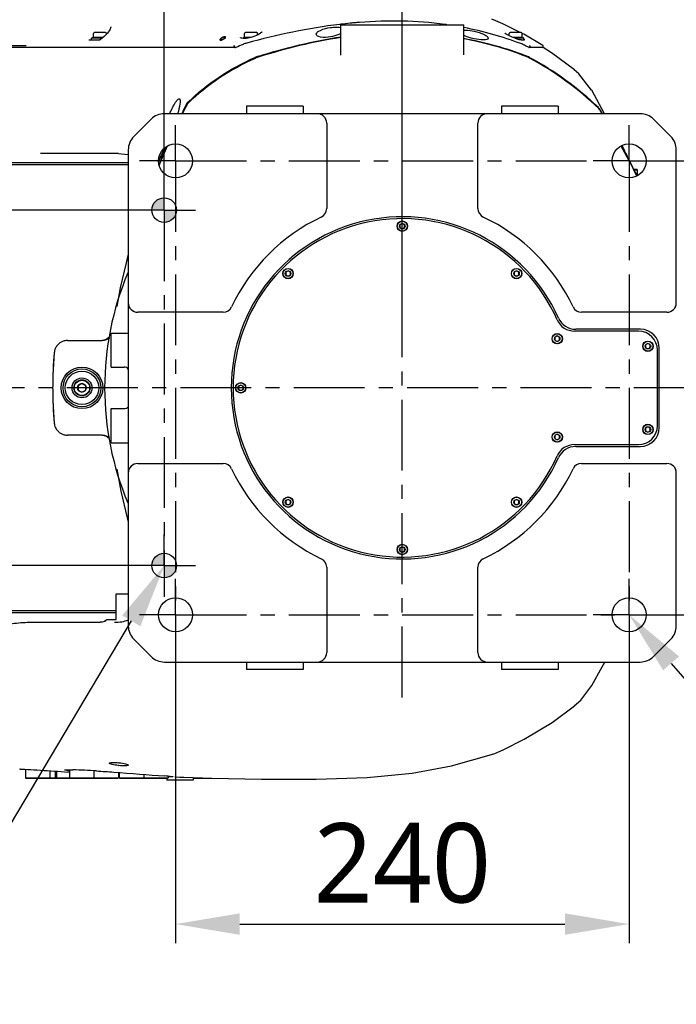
# Model space of a CAD drawing. Header units: millimetres. Extents: x 7426 to 8300, y 124 to 421.
# Tile 70 of 130: x 8023 to 8040, y 302 to 328. Entities that reach past the tile are written whole.
import ezdxf
from ezdxf import colors
from ezdxf.entities.mleader import LeaderData, LeaderLine
from ezdxf.math import Vec2, Vec3

# ---------------------------------------------------------------- set-up
doc = ezdxf.new("R2010")
doc.units = ezdxf.units.MM
doc.linetypes.add('BANKLINE1', pattern=[5.5, 4, -1.5])
doc.linetypes.add('CENTER', pattern=[0.6, 0.375, -0.075, 0.075, -0.075])
for name, color, linetype in [('00_COMPONENTS', 7, 'BANKLINE1'), ('DIM', 7, 'Continuous'), ('HATCH', 7, 'Continuous'), ('中心线', 7, 'Continuous'), ('外形图', 7, 'Continuous')]:
    doc.layers.add(name, color=color, linetype=linetype)
doc.styles.add('微软雅黑', font='msyh.ttc')
doc.dimstyles.new('尺寸标注_1_20比例', dxfattribs={"dimtxt": 2.1, "dimasz": 1.7, "dimexe": 0.5, "dimexo": 0.4, "dimgap": 0.5, "dimtad": 1, "dimdec": 1, "dimlfac": 20, "dimdsep": 46, "dimtxsty": '微软雅黑', "dimcen": 0.09, "dimadec": 0, "dimazin": 0, "dimtp": 0.01, "dimtm": 0.01, "dimtfac": 1, "dimtdec": 1, "dimtofl": 0, "dimtmove": 0, "dimatfit": 3, "dimfxl": 1, "dimtolj": 1, "dimarcsym": 0})

# ---------------------------------------------------------------- blocks, each defined once
blk = doc.blocks.new('*D1468')
at = {"layer": 'Defpoints', "color": 0}
for p in [(8039.222, 324.141), (8050.772, 324.141), (8039.222, 312.141)]:
    blk.add_point(p, dxfattribs=at)
at = {"layer": '外形图', "color": 0, "linetype": 'Continuous', "lineweight": -2}
for p, q in [((8039.622, 324.141), (8051.272, 324.141)), ((8050.772, 313.841), (8050.772, 322.441)), ((8039.622, 312.141), (8051.272, 312.141))]:
    blk.add_line(p, q, dxfattribs=at)
at = {"layer": '外形图', "color": 0}
for points in [[(8051.055, 322.441), (8050.489, 322.441), (8050.772, 324.141)], [(8050.489, 313.841), (8051.055, 313.841), (8050.772, 312.141)]]:
    blk.add_solid(points, dxfattribs=at)
at = {"layer": '外形图', "color": 0, "insert": (8048.101, 318.141), "char_height": 2.1, "attachment_point": 2, "rotation": 90, "style": '微软雅黑'}
blk.add_mtext('\\A1;240', dxfattribs=at)
blk = doc.blocks.new('*D1469')
at = {"layer": 'Defpoints', "color": 0}
for p in [(8027.221, 312.141), (8039.222, 312.141), (8039.222, 303.96)]:
    blk.add_point(p, dxfattribs=at)
at = {"layer": '外形图', "color": 0, "linetype": 'Continuous', "lineweight": -2}
for p, q in [((8027.221, 311.741), (8027.221, 303.46)), ((8039.222, 311.741), (8039.222, 303.46)), ((8028.921, 303.96), (8037.522, 303.96))]:
    blk.add_line(p, q, dxfattribs=at)
at = {"layer": '外形图', "color": 0}
for points in [[(8028.921, 304.244), (8028.921, 303.677), (8027.221, 303.96)], [(8037.522, 303.677), (8037.522, 304.244), (8039.222, 303.96)]]:
    blk.add_solid(points, dxfattribs=at)
at = {"layer": '外形图', "color": 0, "insert": (8033.221, 306.631), "char_height": 2.1, "attachment_point": 2, "style": '微软雅黑'}
blk.add_mtext('\\A1;240', dxfattribs=at)
blk = doc.blocks.new('*D1535')
at = {"layer": 'Defpoints', "color": 0}
for p in [(8026.921, 322.841), (8016.025, 313.441), (8026.921, 313.441)]:
    blk.add_point(p, dxfattribs=at)
at = {"layer": 'DIM', "color": 0, "lineweight": -2}
for p, q in [((8016.025, 322.841), (8016.025, 337.551)), ((8026.521, 322.841), (8015.525, 322.841)), ((8016.025, 321.141), (8016.025, 315.141)), ((8026.521, 313.441), (8015.525, 313.441))]:
    blk.add_line(p, q, dxfattribs=at)
at = {"layer": 'DIM', "color": 0}
for points in [[(8016.309, 321.141), (8015.742, 321.141), (8016.025, 322.841)], [(8015.742, 315.141), (8016.309, 315.141), (8016.025, 313.441)]]:
    blk.add_solid(points, dxfattribs=at)
at = {"layer": 'DIM', "color": 0, "insert": (8014.434, 331.046), "char_height": 2.1, "attachment_point": 5, "rotation": 90, "style": '微软雅黑'}
blk.add_mtext('\\A1;\\A1;188±0.05', dxfattribs=at)
blk = doc.blocks.new('*D1536')
at = {"layer": 'Defpoints', "color": 0}
for p in [(8033.221, 332.842), (8033.221, 326.783), (8026.921, 322.841)]:
    blk.add_point(p, dxfattribs=at)
at = {"layer": 'DIM', "color": 0, "lineweight": -2}
for p, q in [((8026.921, 323.241), (8026.921, 333.342)), ((8033.221, 327.183), (8033.221, 333.342)), ((8025.221, 332.842), (8023.521, 332.842)), ((8026.921, 332.842), (8033.221, 332.842)), ((8033.221, 332.842), (8047.925, 332.842)), ((8034.921, 332.842), (8036.621, 332.842))]:
    blk.add_line(p, q, dxfattribs=at)
at = {"layer": 'DIM', "color": 0}
for points in [[(8025.221, 332.558), (8025.221, 333.125), (8026.921, 332.842)], [(8034.921, 333.125), (8034.921, 332.558), (8033.221, 332.842)]]:
    blk.add_solid(points, dxfattribs=at)
at = {"layer": 'DIM', "color": 0, "insert": (8041.423, 334.432), "char_height": 2.1, "attachment_point": 5, "style": '微软雅黑'}
blk.add_mtext('\\A1;\\A1;126±0.03', dxfattribs=at)
blk = doc.blocks.new('*D1537')
at = {"layer": 'Defpoints', "color": 0}
for p in [(8033.221, 338.546), (8000.371, 318.791), (8033.221, 318.791)]:
    blk.add_point(p, dxfattribs=at)
at = {"layer": 'DIM', "color": 0, "lineweight": -2}
for p, q in [((8000.371, 319.191), (8000.371, 339.046)), ((8033.221, 319.191), (8033.221, 339.046)), ((8002.071, 338.546), (8031.521, 338.546))]:
    blk.add_line(p, q, dxfattribs=at)
at = {"layer": 'DIM', "color": 0}
for points in [[(8002.071, 338.83), (8002.071, 338.263), (8000.371, 338.546)], [(8031.521, 338.263), (8031.521, 338.83), (8033.221, 338.546)]]:
    blk.add_solid(points, dxfattribs=at)
at = {"layer": 'DIM', "color": 0, "insert": (8016.796, 340.132), "char_height": 2.1, "attachment_point": 5, "style": '微软雅黑'}
blk.add_mtext('\\A1;657', dxfattribs=at)

msp = doc.modelspace()

# ---------------------------------------------------------------- hatches: boundary and pattern name
at = {"layer": 'HATCH', "linetype": 'ByBlock', "ltscale": 20}
h = msp.add_hatch(color=256, dxfattribs=at)
h.dxf.hatch_style = 1
h.paths.add_polyline_path([(8026.9214, 322.8408), (8026.9214, 323.1658, 0.4142136), (8026.5964, 322.8408)])
h = msp.add_hatch(color=256, dxfattribs=at)
h.dxf.hatch_style = 1
h.paths.add_polyline_path([(8026.9214, 322.8408), (8026.9214, 322.5158, 0.4142136), (8027.2464, 322.8408)])
h = msp.add_hatch(color=256, dxfattribs=at)
h.dxf.hatch_style = 1
h.paths.add_polyline_path([(8026.9214, 313.4407), (8026.9214, 313.7657, 0.4142136), (8026.5964, 313.4407)])
h = msp.add_hatch(color=256, dxfattribs=at)
h.dxf.hatch_style = 1
h.paths.add_polyline_path([(8026.9214, 313.4407), (8026.9214, 313.1157, 0.4142136), (8027.2464, 313.4407)])

# ---------------------------------------------------------------- linework, layer by layer
at = {"layer": '00_COMPONENTS', "linetype": 'CENTER', "ltscale": 5}
for p, q in [((8033.2215, 309.9525), (8033.2215, 326.7833)), ((8027.2214, 324.1408), (8027.2214, 312.1406)), ((8039.2216, 324.1408), (8039.2216, 312.1406)), ((8026.9214, 322.8408), (8026.9214, 313.4407)), ((8027.2214, 312.1406), (8039.2216, 312.1406))]:
    msp.add_line(p, q, dxfattribs=at)
at = {"layer": '中心线', "linetype": 'CENTER', "ltscale": 5}
msp.add_line((8047.2249, 318.1407), (7984.9031, 318.1407), dxfattribs=at)
at = {"layer": '外形图', "linetype": 'Continuous'}
for p, q in [((8025.5139, 327.6916), (8025.5139, 327.692)), ((8031.5951, 327.755), (8031.5653, 327.7514)), ((8031.5965, 326.9385), (8031.5965, 327.7408)), ((8031.5966, 327.7408), (8034.8464, 327.7408)), ((8031.8622, 327.7842), (8031.8423, 327.7822)), ((8032.09, 327.8048), (8032.0701, 327.8031)), ((8034.3676, 327.7487), (8034.3479, 327.7515)), ((8034.8465, 326.9478), (8034.8465, 327.7408)), ((8035.8814, 327.7701), (8035.8814, 327.7702)), ((8036.3423, 327.5383), (8035.8814, 327.7701)), ((8024.9298, 327.3408), (8024.9991, 327.3408)), ((8025.0013, 327.3408), (8024.9991, 327.3408)), ((8025.2812, 327.3908), (8025.0014, 327.3908)), ((8025.0014, 327.3408), (8025.0014, 327.3908)), ((8025.0014, 327.3408), (8025.0223, 327.3408)), ((8025.0489, 327.4081), (8025.0112, 327.3944)), ((8025.0223, 327.3408), (8025.1185, 327.3408)), ((8025.0489, 327.4081), (8025.0489, 327.5133)), ((8025.303, 327.4081), (8025.0489, 327.4081)), ((8025.3689, 327.5383), (8025.0739, 327.5383)), ((8025.1185, 327.3408), (8025.2093, 327.3408)), ((8025.2109, 327.341), (8025.2087, 327.3409)), ((8025.2159, 327.3422), (8025.2109, 327.341)), ((8025.2163, 327.3424), (8025.2318, 327.3478)), ((8025.2352, 327.3543), (8025.2215, 327.345)), ((8025.3343, 327.4329), (8025.2352, 327.3543)), ((8025.4223, 327.5226), (8025.3343, 327.4329)), ((8025.3939, 327.4936), (8025.3939, 327.5133)), ((8028.9447, 327.3991), (8028.9394, 327.4089)), ((8028.9681, 327.3881), (8028.9447, 327.3991)), ((8028.9775, 327.3859), (8028.9682, 327.3881)), ((8029.0159, 327.3814), (8028.9775, 327.3859)), ((8029.1448, 327.3908), (8029.0014, 327.3908)), ((8029.0014, 327.3831), (8029.0014, 327.3908)), ((8029.0489, 327.4081), (8029.0113, 327.3944)), ((8029.0936, 327.3835), (8029.0159, 327.3814)), ((8029.0489, 327.4081), (8029.0489, 327.5133)), ((8029.2241, 327.4081), (8029.0489, 327.4081)), ((8029.3689, 327.5383), (8029.0739, 327.5383)), ((8029.1348, 327.3888), (8029.0936, 327.3835)), ((8029.2157, 327.4055), (8029.1349, 327.3888)), ((8029.3939, 327.4703), (8029.3939, 327.5133)), ((8036.049, 327.4532), (8036.049, 327.5133)), ((8036.369, 327.5383), (8036.074, 327.5383)), ((8036.207, 327.3875), (8036.1285, 327.4181)), ((8036.394, 327.4081), (8036.1541, 327.4081)), ((8036.4415, 327.3908), (8036.1985, 327.3908)), ((8036.3361, 327.348), (8036.3257, 327.3506)), ((8036.3705, 327.3408), (8036.4441, 327.3408)), ((8036.394, 327.4081), (8036.394, 327.5133)), ((8036.394, 327.4081), (8036.4317, 327.3944)), ((8036.4415, 327.3408), (8036.4415, 327.3908)), ((8036.4612, 327.3408), (8036.4441, 327.3408)), ((8024.8466, 327.1408), (8020.4516, 327.1408)), ((8025.0763, 327.1408), (8024.8466, 327.1408)), ((8028.8214, 327.1408), (8025.0763, 327.1408)), ((8028.7742, 327.1798), (8028.7744, 327.1658)), ((8036.9474, 327.1408), (8036.5739, 327.1408)), ((8036.5884, 327.1536), (8036.5918, 327.1658)), ((8036.5919, 327.1766), (8036.5918, 327.1658)), ((8036.9451, 327.1902), (8036.9387, 327.1967)), ((8036.948, 327.1798), (8036.9451, 327.1902)), ((8036.948, 327.1658), (8036.948, 327.1772)), ((8029.416, 326.9117), (8029.426, 326.9148)), ((8036.5837, 326.8787), (8036.5985, 326.8708)), ((8037.774, 326.5507), (8037.771, 326.5531)), ((8037.8942, 326.445), (8037.771, 326.5531)), ((8038.2317, 326.0104), (8037.8942, 326.445)), ((8038.2319, 326.01), (8038.2317, 326.0104)), ((8038.5753, 325.3908), (8038.2319, 326.01)), ((8027.4999, 325.6238), (8027.508, 325.64)), ((8029.0964, 325.5908), (8029.0964, 325.3908)), ((8030.5963, 325.5908), (8029.0965, 325.5908)), ((8030.5964, 325.5908), (8030.5964, 325.3908)), ((8035.8465, 325.5908), (8035.8465, 325.3908)), ((8037.3464, 325.5908), (8035.8466, 325.5908)), ((8037.3465, 325.5908), (8037.3465, 325.3908)), ((8038.4459, 325.5086), (8038.4589, 325.4875)), ((8026.5749, 325.2444), (8026.1178, 324.7873)), ((8039.5145, 325.3908), (8026.9285, 325.3908)), ((8040.3251, 324.7873), (8039.868, 325.2444)), ((8027.2214, 324.1408), (8027.2214, 325.0908)), ((8031.2215, 325.1408), (8031.2215, 322.8842)), ((8035.2215, 322.8842), (8035.2215, 325.1408)), ((8039.2216, 324.1408), (8039.2216, 325.0908)), ((8025.9714, 324.4337), (8025.9714, 311.8477)), ((8039.1133, 324.3706), (8039.0227, 324.5399)), ((8040.4716, 320.3907), (8040.4716, 324.4337)), ((8025.716, 324.3408), (8023.6462, 324.3408)), ((8039.1216, 324.355), (8039.1133, 324.3706)), ((8039.1216, 324.375), (8039.1296, 324.359)), ((8025.9714, 324.0908), (8020.3463, 324.0908)), ((8025.9714, 324.0408), (8020.3463, 324.0408)), ((8027.2214, 324.1408), (8026.2714, 324.1408)), ((8027.2214, 324.1408), (8027.2214, 323.1908)), ((8039.2216, 324.1408), (8038.2715, 324.1408)), ((8039.2216, 324.1408), (8040.1716, 324.1408)), ((8039.2216, 324.1408), (8039.2216, 323.1908)), ((8039.4316, 323.9158), (8039.3512, 323.9158)), ((8039.4466, 323.9008), (8039.4316, 323.9158)), ((8026.9214, 322.8408), (8026.9214, 323.6658)), ((8039.4466, 323.9008), (8039.3588, 323.9008)), ((8039.4466, 323.7539), (8039.4466, 323.9008)), ((8026.9214, 322.8408), (8026.0964, 322.8408)), ((8026.9214, 322.8408), (8027.7464, 322.8408)), ((8026.9214, 322.8408), (8026.9214, 322.0158)), ((8033.2215, 322.4875), (8033.1593, 322.4516)), ((8033.1593, 322.4516), (8033.1593, 322.3799)), ((8033.1593, 322.3799), (8033.2215, 322.344)), ((8033.2836, 322.4516), (8033.2215, 322.4875)), ((8033.2215, 322.344), (8033.2836, 322.3799)), ((8033.2836, 322.3799), (8033.2836, 322.4516)), ((8030.1986, 321.2354), (8030.1364, 321.1995)), ((8030.1364, 321.1995), (8030.1364, 321.1278)), ((8030.1364, 321.1278), (8030.1986, 321.0919)), ((8030.2607, 321.1995), (8030.1986, 321.2354)), ((8030.1986, 321.0919), (8030.2607, 321.1278)), ((8030.2607, 321.1278), (8030.2607, 321.1995)), ((8036.2444, 321.2354), (8036.1823, 321.1995)), ((8036.1823, 321.1995), (8036.1823, 321.1278)), ((8036.1823, 321.1278), (8036.2444, 321.0919)), ((8036.3065, 321.1995), (8036.2444, 321.2354)), ((8036.2444, 321.0919), (8036.3065, 321.1278)), ((8036.3065, 321.1278), (8036.3065, 321.1995)), ((8040.4716, 320.2922), (8040.4716, 320.2925)), ((8028.478, 320.1407), (8026.2214, 320.1407)), ((8040.2216, 320.1407), (8037.965, 320.1407)), ((8025.5214, 319.5907), (8025.9714, 319.5907)), ((8025.5214, 318.6907), (8025.5214, 319.5907)), ((8037.3215, 319.5125), (8037.2594, 319.4766)), ((8037.3837, 319.4766), (8037.3215, 319.5125)), ((8039.4716, 319.6407), (8037.7768, 319.6407)), ((8039.5216, 319.6907), (8037.8094, 319.6907)), ((8024.3608, 319.3907), (8025.2808, 319.3907)), ((8037.2594, 319.4766), (8037.2594, 319.4049)), ((8037.2594, 319.4049), (8037.3215, 319.369)), ((8037.3215, 319.369), (8037.3837, 319.4049)), ((8037.3837, 319.4049), (8037.3837, 319.4766)), ((8039.7216, 319.3125), (8039.6594, 319.2766)), ((8039.6594, 319.2766), (8039.6594, 319.2049)), ((8039.7837, 319.2766), (8039.7216, 319.3125)), ((8039.7837, 319.2049), (8039.7837, 319.2766)), ((8039.6594, 319.2049), (8039.7216, 319.169)), ((8039.7216, 319.169), (8039.7837, 319.2049)), ((8039.9716, 317.1407), (8039.9716, 319.1407)), ((8040.0216, 317.0907), (8040.0216, 319.1907)), ((8025.5214, 318.6907), (8025.8614, 318.6907)), ((8024.7464, 318.2552), (8024.6472, 318.198)), ((8024.6472, 318.198), (8024.6472, 318.0835)), ((8024.8455, 318.198), (8024.7464, 318.2552)), ((8024.8455, 318.0835), (8024.8455, 318.198)), ((8028.9464, 318.2125), (8028.8843, 318.1766)), ((8029.0086, 318.1766), (8028.9464, 318.2125)), ((8023.9714, 318.1146), (8023.9714, 318.1668)), ((8024.6472, 318.0835), (8024.7464, 318.0262)), ((8024.7464, 318.0262), (8024.8455, 318.0835)), ((8028.8843, 318.1766), (8028.8843, 318.1048)), ((8028.8843, 318.1048), (8028.9464, 318.069)), ((8028.9464, 318.069), (8029.0086, 318.1048)), ((8029.0086, 318.1048), (8029.0086, 318.1766)), ((8025.5214, 317.5907), (8025.8614, 317.5907)), ((8025.5214, 316.6907), (8025.5214, 317.5907)), ((8024.0121, 317.2104), (8024.012, 317.2104)), ((8025.2808, 316.8907), (8024.3608, 316.8907)), ((8037.3215, 316.9125), (8037.2594, 316.8766)), ((8037.2594, 316.8766), (8037.2594, 316.8048)), ((8037.3837, 316.8766), (8037.3215, 316.9125)), ((8037.3837, 316.8048), (8037.3837, 316.8766)), ((8039.7216, 317.1125), (8039.6594, 317.0766)), ((8039.6594, 317.0766), (8039.6594, 317.0048)), ((8039.6594, 317.0048), (8039.7216, 316.969)), ((8039.7837, 317.0766), (8039.7216, 317.1125)), ((8039.7216, 316.969), (8039.7837, 317.0048)), ((8039.7837, 317.0048), (8039.7837, 317.0766)), ((8025.5214, 316.6907), (8025.9714, 316.6907)), ((8037.2594, 316.8048), (8037.3215, 316.769)), ((8037.3215, 316.769), (8037.3837, 316.8048)), ((8037.7768, 316.6407), (8039.4716, 316.6407)), ((8037.8094, 316.5907), (8039.5216, 316.5907)), ((8026.2214, 316.1407), (8028.478, 316.1407)), ((8037.965, 316.1407), (8040.2216, 316.1407)), ((8040.4716, 315.9889), (8040.4716, 315.9892)), ((8040.4716, 311.8477), (8040.4716, 315.8907)), ((8030.1986, 315.1895), (8030.1364, 315.1537)), ((8030.1364, 315.1537), (8030.1364, 315.0819)), ((8030.1364, 315.0819), (8030.1986, 315.046)), ((8030.2607, 315.1537), (8030.1986, 315.1895)), ((8030.1986, 315.046), (8030.2607, 315.0819)), ((8030.2607, 315.0819), (8030.2607, 315.1537)), ((8036.2444, 315.1895), (8036.1823, 315.1537)), ((8036.1823, 315.1537), (8036.1823, 315.0819)), ((8036.1823, 315.0819), (8036.2444, 315.046)), ((8036.3065, 315.1537), (8036.2444, 315.1895)), ((8036.2444, 315.046), (8036.3065, 315.0819)), ((8036.3065, 315.0819), (8036.3065, 315.1537)), ((8026.9214, 313.4407), (8026.9214, 314.2657)), ((8033.2215, 313.9374), (8033.1593, 313.9015)), ((8033.1593, 313.9015), (8033.1593, 313.8298)), ((8033.1593, 313.8298), (8033.2215, 313.7939)), ((8033.2836, 313.9015), (8033.2215, 313.9374)), ((8033.2215, 313.7939), (8033.2836, 313.8298)), ((8033.2836, 313.8298), (8033.2836, 313.9015)), ((8026.9214, 313.4407), (8026.0964, 313.4407)), ((8026.9214, 313.4407), (8027.7464, 313.4407)), ((8026.9214, 313.4407), (8026.9214, 312.6156)), ((8031.2215, 313.3972), (8031.2215, 311.1406)), ((8035.2215, 311.1406), (8035.2215, 313.3972)), ((8027.2214, 312.1406), (8027.2214, 313.0907)), ((8039.2216, 312.1406), (8039.2216, 313.0907)), ((8025.6524, 312.6906), (8025.9714, 312.6906)), ((8025.6524, 312.0156), (8025.6524, 312.6906)), ((8025.6524, 312.2406), (8020.3463, 312.2406)), ((8025.6524, 312.1906), (8020.3464, 312.1906)), ((8023.2999, 311.9406), (8025.2292, 311.9406)), ((8025.2786, 311.9457), (8025.2292, 311.9406)), ((8025.3385, 311.9663), (8025.2786, 311.9457)), ((8025.3758, 311.9891), (8025.3385, 311.9663)), ((8025.3517, 311.9734), (8025.3758, 311.9891)), ((8025.3758, 311.9891), (8025.3767, 311.9897)), ((8025.3767, 311.9897), (8025.3965, 312.0061)), ((8025.4065, 312.0156), (8025.6524, 312.0156)), ((8027.2214, 312.1406), (8026.2714, 312.1406)), ((8027.2214, 312.1406), (8028.1714, 312.1406)), ((8027.2214, 312.1406), (8027.2214, 311.1906)), ((8039.2216, 312.1406), (8038.2715, 312.1406)), ((8039.2216, 312.1406), (8040.1716, 312.1406)), ((8039.2216, 312.1406), (8039.2216, 311.1906)), ((8026.1178, 311.4942), (8026.5749, 311.0371)), ((8039.868, 311.0371), (8040.3251, 311.4942)), ((8026.9285, 310.8906), (8039.5145, 310.8906)), ((8029.0964, 310.8906), (8029.0964, 310.6906)), ((8030.5964, 310.8906), (8030.5964, 310.6906)), ((8035.8465, 310.8906), (8035.8465, 310.6906)), ((8037.3465, 310.8906), (8037.3465, 310.6906)), ((8030.5963, 310.6906), (8029.0965, 310.6906)), ((8037.3464, 310.6906), (8035.8466, 310.6906)), ((8038.2319, 310.2715), (8038.2321, 310.2717)), ((8037.1831, 309.2942), (8037.774, 309.7307)), ((8037.6806, 309.6564), (8037.6931, 309.6662)), ((8037.7703, 309.7277), (8037.774, 309.7307)), ((8035.8887, 308.5647), (8035.8873, 308.5641)), ((8035.5848, 308.4429), (8035.5841, 308.4427)), ((8023.0986, 308.0612), (8023.0982, 308.0613)), ((8023.2493, 308.0541), (8023.2493, 307.8306)), ((8024.4203, 308.043), (8024.4203, 307.8306)), ((8023.2493, 307.8306), (8025.71, 307.8306)), ((8023.2493, 307.8306), (8023.2643, 307.8156)), ((8023.2643, 307.8156), (8025.695, 307.8156)), ((8023.8993, 307.8306), (8023.8843, 307.8156)), ((8023.8993, 308.0139), (8023.8993, 307.8306)), ((8024.0392, 307.8306), (8024.0242, 307.8156)), ((8024.0392, 308.0051), (8024.0392, 307.8306)), ((8024.0759, 308.0027), (8024.0759, 307.8306)), ((8024.0759, 307.8306), (8024.0909, 307.8156)), ((8024.2862, 307.9896), (8024.4203, 307.9815)), ((8024.4203, 308.0115), (8024.3738, 308.0173)), ((8024.4203, 307.8306), (8024.4353, 307.8156)), ((8025.0652, 307.8255), (8025.0553, 307.8156)), ((8025.06, 308.0144), (8025.06, 307.8306)), ((8025.06, 307.8306), (8025.075, 307.8156)), ((8025.71, 307.8306), (8025.695, 307.8156)), ((8025.71, 307.9718), (8025.71, 307.8306)), ((8025.7327, 307.9129), (8025.71, 307.9141)), ((8025.7327, 307.9702), (8025.7327, 307.8306)), ((8025.7327, 307.8306), (8027.0225, 307.8306)), ((8025.7327, 307.8306), (8025.7477, 307.8156)), ((8025.7477, 307.8156), (8027.0075, 307.8156)), ((8026.3827, 307.8306), (8026.3677, 307.8156)), ((8026.3776, 307.8255), (8026.3875, 307.8156)), ((8026.3827, 307.9196), (8026.3827, 307.8306)), ((8026.9894, 307.8156), (8026.9894, 307.7656)), ((8027.6894, 307.7656), (8026.9894, 307.7656)), ((8027.0225, 307.8306), (8027.0075, 307.8156)), ((8027.0225, 307.8702), (8027.0225, 307.8306)), ((8027.0689, 307.8575), (8027.0234, 307.8589)), ((8027.2056, 307.8511), (8027.3394, 307.8462)), ((8027.3394, 307.8462), (8027.4455, 307.8424)), ((8027.6894, 307.8349), (8027.6894, 307.7656)), ((8027.6894, 307.8156), (8028.1785, 307.8156)), ((8028.1825, 307.8196), (8028.1785, 307.8156))]:
    msp.add_line(p, q, dxfattribs=at)
at = {"layer": '外形图', "linetype": 'CENTER', "ltscale": 5}
msp.add_line((8027.2214, 324.1408), (8038.2715, 324.1408), dxfattribs=at)
at = {"layer": '外形图', "linetype": 'Continuous'}
for points in [[(8035.8813, 327.7702), (8035.6984, 327.8475), (8035.5863, 327.888)], [(8025.5139, 327.6916), (8025.5124, 327.6784), (8025.4841, 327.6081), (8025.4223, 327.5226)], [(8029.5094, 327.5581), (8029.5058, 327.5491), (8029.474, 327.5169), (8029.4094, 327.477)], [(8025.2094, 327.3409), (8025.2115, 327.341), (8025.214, 327.3416), (8025.2155, 327.3421)], [(8025.2215, 327.345), (8025.2165, 327.3425), (8025.2159, 327.3422)], [(8029.4094, 327.477), (8029.3205, 327.4381), (8029.2157, 327.4055)], [(8035.9406, 327.5155), (8035.9345, 327.5219), (8035.9355, 327.517)], [(8036.0075, 327.4735), (8035.9682, 327.4957), (8035.944, 327.5126), (8035.9406, 327.5155)], [(8036.1285, 327.4181), (8036.0616, 327.4471), (8036.0075, 327.4735)], [(8036.3542, 327.3439), (8036.3457, 327.3458), (8036.3361, 327.348)], [(8036.3711, 327.3408), (8036.371, 327.3409), (8036.3674, 327.3413), (8036.3615, 327.3423), (8036.3542, 327.3439)], [(8036.9387, 327.1967), (8036.433, 327.4927), (8036.3936, 327.5126)], [(8028.7742, 327.18), (8028.7742, 327.1837), (8028.7745, 327.1869), (8028.775, 327.1899), (8028.7757, 327.1926), (8028.7766, 327.1949), (8028.7778, 327.1968)], [(8028.7744, 327.1658), (8028.7793, 327.1531), (8028.7919, 327.1441), (8028.8089, 327.1408)], [(8036.571, 327.1423), (8036.5788, 327.1443), (8036.5884, 327.1536)], [(8036.5854, 327.1966), (8036.5873, 327.1949), (8036.5889, 327.1927), (8036.5902, 327.1901), (8036.5912, 327.1871), (8036.5919, 327.1837), (8036.592, 327.1791)], [(8037.774, 326.5507), (8037.1687, 326.997), (8036.9479, 327.1408)], [(8025.716, 324.3408), (8025.961, 324.3124), (8025.9714, 324.3074)], [(8025.9714, 321.6777), (8025.9118, 321.4445), (8025.7586, 320.7889), (8025.6671, 320.293)], [(8025.4684, 319.4744), (8025.4256, 319.4422), (8025.3623, 319.4117), (8025.293, 319.3943), (8025.2806, 319.3934)], [(8024.012, 319.071), (8024.0007, 318.93), (8023.9767, 318.4761), (8023.9714, 318.1668)], [(8023.9714, 318.1146), (8023.9767, 317.8054), (8024.0007, 317.3514), (8024.012, 317.2104)], [(8025.2927, 316.8872), (8025.3653, 316.8687), (8025.4306, 316.8362), (8025.4665, 316.808)], [(8025.6667, 315.9897), (8025.776, 315.4115), (8025.9454, 314.7037), (8025.9714, 314.6022)], [(8025.4062, 312.0156), (8025.3982, 312.0077), (8025.3767, 311.9897)], [(8038.2319, 310.2715), (8038.5123, 310.7657), (8038.5808, 310.8906)], [(8037.7703, 309.7277), (8037.9427, 309.8847), (8038.2321, 310.2717)], [(8035.8873, 308.5641), (8036.4501, 308.8481), (8037.1831, 309.2942)], [(8035.5841, 308.4427), (8035.67, 308.4733), (8035.8888, 308.5646)], [(8027.4455, 307.8424), (8028.1828, 307.8196), (8029.4946, 307.7917), (8030.94, 307.7892), (8032.296, 307.8374), (8033.4813, 307.9539), (8034.5259, 308.144), (8035.5848, 308.4429)]]:
    msp.add_lwpolyline(points, dxfattribs=at)
for centre, radius in [((8027.2214, 324.1408), 0.45), ((8039.2216, 324.1408), 0.45), ((8026.9214, 322.8408), 0.325), ((8033.2215, 322.4158), 0.1375), ((8033.2215, 322.4158), 0.1325), ((8033.2215, 322.4158), 0.0718), ((8030.1986, 321.1636), 0.1375), ((8030.1986, 321.1636), 0.1325), ((8030.1986, 321.1636), 0.0718), ((8036.2444, 321.1636), 0.1375), ((8036.2444, 321.1636), 0.1325), ((8036.2444, 321.1636), 0.0718), ((8037.3215, 319.4407), 0.1375), ((8037.3215, 319.4407), 0.1325), ((8037.3215, 319.4407), 0.0718), ((8039.7216, 319.2407), 0.1375), ((8039.7216, 319.2407), 0.1325), ((8039.7216, 319.2407), 0.0718), ((8024.7464, 318.1407), 0.55), ((8024.7464, 318.1407), 0.5), ((8024.7464, 318.1407), 0.4423), ((8024.7464, 318.1407), 0.2625), ((8024.7464, 318.1407), 0.2125), ((8024.7464, 318.1407), 0.2025), ((8024.7464, 318.1407), 0.1145), ((8028.9464, 318.1407), 0.1375), ((8028.9464, 318.1407), 0.1325), ((8028.9464, 318.1407), 0.0718), ((8039.7216, 317.0407), 0.1375), ((8039.7216, 317.0407), 0.1325), ((8037.3215, 316.8407), 0.1375), ((8037.3215, 316.8407), 0.1325), ((8037.3215, 316.8407), 0.0718), ((8039.7216, 317.0407), 0.0718), ((8030.1986, 315.1178), 0.1375), ((8030.1986, 315.1178), 0.1325), ((8030.1986, 315.1178), 0.0718), ((8036.2444, 315.1178), 0.1375), ((8036.2444, 315.1178), 0.1325), ((8036.2444, 315.1178), 0.0718), ((8026.9214, 313.4407), 0.325), ((8033.2215, 313.8657), 0.1375), ((8033.2215, 313.8657), 0.1325), ((8033.2215, 313.8657), 0.0718), ((8027.2214, 312.1406), 0.45), ((8039.2216, 312.1406), 0.45)]:
    msp.add_circle(centre, radius, dxfattribs=at)
for centre, radius, start, end in [((8033.1955, 314.3629), 13.4873, 95.75825, 96.81447), ((8033.1375, 314.9319), 12.9154, 95.20356, 95.66665), ((8033.1116, 315.2161), 12.6301, 94.73007, 95.20355), ((8033.0335, 318.2666), 9.5755, 81.81033, 81.99067), ((8025.0164, 327.3803), 0.015, 110, 135.55634), ((8025.0739, 327.5133), 0.025, 90, 180), ((8025.3689, 327.5133), 0.025, 0, 90), ((8029.0164, 327.3803), 0.015, 110, 135.55634), ((8029.0739, 327.5133), 0.025, 90, 180), ((8029.3689, 327.5133), 0.025, 0, 90), ((8036.074, 327.5133), 0.025, 90, 180), ((8036.6295, 328.5276), 1.2162, 249.65114, 254.36865), ((8036.5433, 328.2214), 0.8981, 254.4043, 256.15643), ((8036.369, 327.5133), 0.025, 0, 90), ((8036.4265, 327.3803), 0.015, 44.44366, 70), ((8022.7745, 347.8826), 20.6918, 270.07262, 271.36503), ((8031.4174, 321.6177), 6.1028, 113.26134, 115.175), ((8029.2924, 326.5599), 0.7231, 105.10089, 113.2246), ((8036.02, 326.3392), 0.9663, 63.27224, 69.35511), ((8032.7744, 319.8937), 8.1827, 62.33307, 63.27294), ((8036.923, 327.1658), 0.025, 270, 0), ((8029.6768, 326.0714), 0.8798, 110.52585, 113.77891), ((8029.7247, 325.9608), 0.977, 107.40967, 113.85259), ((8029.681, 326.0601), 0.8919, 107.2857, 110.52429), ((8036.1661, 326.0997), 0.8839, 65.15418, 68.47879), ((8036.1645, 326.0662), 0.9005, 61.69209, 68.42943), ((8036.1622, 326.0914), 0.8931, 61.83804, 65.15337), ((8032.6267, 319.5011), 8.3581, 46.11743, 61.68246), ((8032.6437, 319.5326), 8.3361, 46.20853, 61.67846), ((8049.7489, 314.4677), 24.8893, 153.37013, 153.96373), ((8049.4219, 314.5123), 24.5586, 153.12025, 153.70243), ((8027.6671, 325.5601), 0.1781, 143.83921, 153.329), ((8027.6622, 325.5637), 0.172, 138.44405, 143.83845), ((8027.6561, 325.5691), 0.1638, 133.84693, 138.44198), ((8033.2215, 318.1407), 7.8751, 109.41015, 109.4232), ((8038.269, 325.4007), 0.2071, 38.76746, 46.14502), ((8038.2636, 325.3962), 0.2142, 31.65075, 38.78928), ((8016.8318, 312.1063), 25.4257, 31.50176, 31.74631), ((8016.6317, 312.0604), 25.6264, 31.34795, 31.59805), ((8026.9285, 324.8908), 0.5, 90, 135), ((8030.9715, 325.1408), 0.25, 359.99989, 90.00025), ((8035.4715, 325.1408), 0.25, 89.99975, 180.00011), ((8039.5145, 324.8908), 0.5, 45, 90), ((8026.4714, 324.4337), 0.5, 135, 180), ((8039.9716, 324.4337), 0.5, 0, 45), ((8048.2868, 315.1275), 23.285, 156.20068, 157.46331), ((8048.0151, 315.1539), 23.0123, 155.95055, 157.30215), ((8021.5632, 314.8287), 19.9662, 26.52472, 29.08582), ((8021.426, 314.8035), 20.102, 26.41424, 28.95783), ((8014.949, 312.2243), 27.0546, 26.84296, 27.0917), ((8012.191, 310.8274), 30.1462, 26.70506, 26.84494), ((8008.8824, 309.165), 33.8489, 26.48175, 26.67174), ((8028.481, 318.379), 12.1992, 26.10818, 26.98968), ((8030.9715, 322.8842), 0.25, 295.37693, 0), ((8035.4715, 322.8842), 0.25, 180, 244.62307), ((8033.2215, 318.1407), 4.5251, 24.07676, 335.92324), ((8033.2215, 318.1407), 5.0001, 115.37693, 154.62307), ((8033.2215, 318.1407), 4.4751, 23.7039, 336.2961), ((8033.2215, 318.1407), 5.0001, 25.37693, 64.62307), ((8033.2215, 318.1407), 7.8751, 157.2754, 202.7246), ((8026.2214, 320.3907), 0.25, 179.99975, 270.00011), ((8028.478, 320.3907), 0.25, 270, 334.62307), ((8037.965, 320.3907), 0.25, 205.37693, 270), ((8040.2216, 320.3907), 0.25, 270, 0), ((8037.7768, 320.1407), 0.5, 203.7039, 270), ((8037.8094, 320.1907), 0.5, 204.07676, 270), ((8039.4716, 319.1407), 0.5, 0, 90), ((8039.5216, 319.1907), 0.5, 0, 90), ((8024.361, 319.0406), 0.3503, 134.68891, 153.85408), ((8024.3619, 319.0395), 0.3516, 127.69525, 134.67788), ((8024.3611, 319.0402), 0.3506, 114.87774, 127.6666), ((8024.3606, 319.041), 0.3497, 108.78383, 114.86595), ((8024.3611, 319.0383), 0.3524, 90.06398, 108.7187), ((8034.7016, 318.1372), 10.7303, 175.00727, 179.84184), ((8024.3612, 319.0406), 0.3504, 166.2472, 175.00347), ((8024.3617, 319.0405), 0.351, 153.89096, 166.25541), ((8025.8614, 318.5447), 0.146, 40.39136, 90), ((8034.7018, 318.1442), 10.7304, 180.15819, 184.99271), ((8025.8614, 317.7367), 0.146, 270, 319.60864), ((8024.3612, 317.2409), 0.3504, 184.99654, 193.75291), ((8024.3617, 317.241), 0.351, 193.7447, 206.10915), ((8039.4716, 317.1407), 0.5, 270, 0), ((8024.361, 317.2409), 0.3503, 206.14602, 225.31116), ((8024.3619, 317.2419), 0.3516, 225.3222, 232.30479), ((8024.3611, 317.2412), 0.3506, 232.33344, 245.12232), ((8024.3606, 317.2404), 0.3497, 245.13411, 251.21619), ((8024.3611, 317.2431), 0.3524, 251.28131, 269.93601), ((8039.5216, 317.0907), 0.5, 270, 0), ((8037.7768, 316.1407), 0.5, 90, 156.2961), ((8037.8094, 316.0907), 0.5, 90, 155.92324), ((8026.2214, 315.8907), 0.25, 89.99989, 180.00025), ((8028.478, 315.8907), 0.25, 25.37693, 90), ((8037.965, 315.8907), 0.25, 90, 154.62307), ((8040.2216, 315.8907), 0.25, 0, 90), ((8033.2215, 318.1407), 5.0001, 205.37693, 244.62307), ((8033.2215, 318.1407), 5.0001, 295.37693, 334.62307), ((8030.9715, 313.3972), 0.25, 0, 64.62307), ((8035.4715, 313.3972), 0.25, 115.37693, 180), ((8026.4714, 311.8477), 0.5, 180, 225), ((8039.9716, 311.8477), 0.5, 315, 0), ((8026.9285, 311.3906), 0.5, 225, 270), ((8030.9715, 311.1406), 0.25, 269.99975, 0.00011), ((8035.4715, 311.1406), 0.25, 179.99989, 270.00025), ((8039.5145, 311.3906), 0.5, 270, 315), ((8033.2215, 318.1407), 7.8751, 250.53158, 250.58985), ((8040.9993, 577.8738), 270.4012, 266.300901, 266.456388), ((8023.3054, 276.72), 31.3437, 86.66222, 87.8095), ((8025.9054, 309.947), 1.8039, 263.83853, 264.14425), ((8025.5505, 306.7081), 1.5296, 83.18939, 83.58505), ((8026.0657, 295.8211), 12.0871, 85.44254, 85.85528)]:
    msp.add_arc(centre, radius, start, end, dxfattribs=at)
for points in [[(8034.3479, 327.7515), (8033.6022, 327.8548), (8032.8404, 327.8656), (8032.09, 327.8048)], [(8031.5653, 327.7514), (8030.7347, 327.6504), (8029.9118, 327.4764), (8029.104, 327.2581)], [(8036.3607, 327.2434), (8035.8703, 327.4281), (8035.3619, 327.5695), (8034.8475, 327.6687)], [(8028.4715, 327.4118), (8028.4601, 327.4065), (8028.4375, 327.3937), (8028.4093, 327.3706), (8028.3948, 327.3489), (8028.3973, 327.3353), (8028.4129, 327.3307), (8028.439, 327.335), (8028.4605, 327.3434), (8028.4715, 327.3486)], [(8028.4091, 327.3505), (8028.4088, 327.3692), (8028.4308, 327.382), (8028.4464, 327.3924)], [(8028.4715, 327.3539), (8028.4567, 327.3468), (8028.4404, 327.3403), (8028.424, 327.3403)], [(8028.4715, 327.3486), (8028.4829, 327.3541), (8028.5054, 327.367), (8028.5337, 327.3897), (8028.5484, 327.4108), (8028.5457, 327.4239), (8028.53, 327.4285), (8028.5039, 327.4248), (8028.4825, 327.4169), (8028.4715, 327.4118)], [(8028.4715, 327.4066), (8028.4864, 327.4135), (8028.5026, 327.4196), (8028.519, 327.4194)], [(8028.534, 327.4094), (8028.5343, 327.3909), (8028.5121, 327.3785), (8028.4967, 327.3683)], [(8029.426, 326.9148), (8030.1356, 327.1352), (8030.8613, 327.3145), (8031.5964, 327.4226)], [(8031.5954, 327.404), (8030.8626, 327.2951), (8030.1393, 327.1148), (8029.4324, 326.8931)], [(8034.8474, 327.3855), (8035.4073, 327.284), (8035.9609, 327.1307), (8036.4903, 326.922)], [(8036.4955, 326.9036), (8035.9646, 327.1135), (8035.4091, 327.2675), (8034.8474, 327.3691)], [(8027.5426, 325.6872), (8028.0573, 326.1813), (8028.6692, 326.5888), (8029.3221, 326.8765)], [(8029.3297, 326.8544), (8028.677, 326.5656), (8028.0655, 326.1571), (8027.551, 325.6625)], [(8027.551, 325.6625), (8027.5371, 325.6491), (8027.5254, 325.633), (8027.5167, 325.6157)], [(8038.4535, 325.4843), (8038.4442, 325.4992), (8038.4331, 325.5131), (8038.4205, 325.5253)], [(8026.9204, 324.4692), (8026.8737, 324.3641), (8026.8259, 324.2595), (8026.776, 324.156)], [(8039.3515, 323.9154), (8039.2765, 324.0628), (8039.1994, 324.2091), (8039.1216, 324.355)], [(8025.4761, 319.4502), (8025.4196, 319.4123), (8025.3488, 319.3907), (8025.2808, 319.3907)], [(8025.2808, 316.8907), (8025.3488, 316.8907), (8025.4196, 316.8692), (8025.4761, 316.8312)], [(8025.6063, 311.9406), (8025.7439, 311.9406), (8025.8676, 311.9598), (8025.9717, 312.0047)]]:
    msp.add_open_spline(points, degree=3, dxfattribs=at)
for points, knots in [([(8030.9465, 327.4898), (8030.9465, 327.5394), (8031.1063, 327.6273), (8031.2295, 327.6561), (8031.3215, 327.6693)], [0, 0, 0, 0, 0.3484603, 1, 1, 1, 1]), ([(8031.3215, 327.6693), (8031.3469, 327.673), (8031.4385, 327.683), (8031.5323, 327.6838), (8031.5976, 327.6711)], [0, 0, 0, 0, 0.2791566, 1, 1, 1, 1]), ([(8034.8461, 327.5998), (8034.8655, 327.6013), (8034.9581, 327.6025), (8035.0502, 327.588), (8035.1215, 327.5723)], [0, 0, 0, 0, 0.2104612, 1, 1, 1, 1]), ([(8035.1215, 327.5723), (8035.2127, 327.5521), (8035.3361, 327.5135), (8035.4568, 327.4474), (8035.4965, 327.4069), (8035.4965, 327.3892)], [0, 0, 0, 0, 0.6548903, 0.8763978, 1, 1, 1, 1]), ([(8028.4115, 327.3443), (8028.4108, 327.3451), (8028.4095, 327.347), (8028.4091, 327.3493), (8028.4091, 327.3505)], [0, 0, 0, 0, 0.4916297, 1, 1, 1, 1]), ([(8028.424, 327.3403), (8028.4214, 327.3404), (8028.417, 327.3408), (8028.4129, 327.3429), (8028.4115, 327.3443)], [0, 0, 0, 0, 0.5715891, 1, 1, 1, 1]), ([(8028.4464, 327.3924), (8028.4504, 327.3951), (8028.4586, 327.4001), (8028.4672, 327.4045), (8028.4715, 327.4066)], [0, 0, 0, 0, 0.498865, 1, 1, 1, 1]), ([(8028.4967, 327.3683), (8028.4927, 327.3656), (8028.4845, 327.3605), (8028.4759, 327.356), (8028.4715, 327.3539)], [0, 0, 0, 0, 0.4988612, 1, 1, 1, 1]), ([(8028.519, 327.4194), (8028.5216, 327.4194), (8028.5261, 327.4189), (8028.5302, 327.4168), (8028.5315, 327.4154)], [0, 0, 0, 0, 0.5730976, 1, 1, 1, 1]), ([(8028.5315, 327.4154), (8028.5323, 327.4147), (8028.5336, 327.4128), (8028.534, 327.4106), (8028.534, 327.4094)], [0, 0, 0, 0, 0.4935801, 1, 1, 1, 1]), ([(8031.3215, 327.4249), (8031.2333, 327.4102), (8031.1217, 327.3904), (8030.9464, 327.4469), (8030.9465, 327.4898)], [0, 0, 0, 0, 0.6757071, 1, 1, 1, 1]), ([(8031.5973, 327.5098), (8031.5788, 327.5003), (8031.4904, 327.4615), (8031.396, 327.4374), (8031.3215, 327.4249)], [0, 0, 0, 0, 0.215859, 1, 1, 1, 1]), ([(8035.1215, 327.371), (8035.0951, 327.3766), (8035.0003, 327.3996), (8034.9068, 327.431), (8034.8438, 327.4631)], [0, 0, 0, 0, 0.2762299, 1, 1, 1, 1]), ([(8035.4965, 327.3892), (8035.4965, 327.3498), (8035.3039, 327.3338), (8035.2087, 327.3524), (8035.1215, 327.371)], [0, 0, 0, 0, 0.3068177, 1, 1, 1, 1]), ([(8027.066, 325.391), (8027.0899, 325.4444), (8027.1388, 325.5467), (8027.206, 325.6739), (8027.2634, 325.7465), (8027.3022, 325.7978), (8027.351, 325.7729), (8027.3464, 325.7416), (8027.3464, 325.7251)], [0, 0, 0, 0, 0.3185093, 0.6231715, 0.7579351, 0.8551951, 0.9101862, 1, 1, 1, 1]), ([(8027.3464, 325.7251), (8027.3464, 325.7002), (8027.3335, 325.5865), (8027.303, 325.4763), (8027.2774, 325.391)], [0, 0, 0, 0, 0.218549, 1, 1, 1, 1]), ([(8022.4399, 311.7864), (8022.4288, 311.8015), (8022.4946, 311.817), (8022.5484, 311.8335), (8022.6416, 311.8539), (8022.7446, 311.8763), (8022.8892, 311.9039), (8023.0735, 311.931), (8023.2239, 311.9406), (8023.2999, 311.9406)], [0, 0, 0, 0, 0.0636059, 0.1203524, 0.2415782, 0.3638711, 0.4878746, 0.7407801, 1, 1, 1, 1]), ([(8023.0982, 308.0613), (8023.0989, 308.0663), (8023.1294, 308.0532), (8023.1426, 308.0596), (8023.1573, 308.0589)], [0, 0, 0, 0, 0.2547875, 1, 1, 1, 1]), ([(8023.1573, 308.0589), (8023.182, 308.0577), (8023.3143, 308.0508), (8023.4464, 308.0428), (8023.5539, 308.036)], [0, 0, 0, 0, 0.1868336, 1, 1, 1, 1]), ([(8024.289, 308.0353), (8024.2891, 308.0405), (8024.3188, 308.0394), (8024.3516, 308.0449), (8024.4234, 308.0428), (8024.474, 308.0419), (8024.5035, 308.0408)], [0, 0, 0, 0, 0.0718932, 0.2722723, 0.5893224, 1, 1, 1, 1]), ([(8024.3738, 308.0173), (8024.3528, 308.02), (8024.3331, 308.0279), (8024.289, 308.0275), (8024.289, 308.0353)], [0, 0, 0, 0, 0.7325054, 1, 1, 1, 1]), ([(8025.4714, 308.2155), (8025.4714, 308.2231), (8025.5048, 308.2336), (8025.5793, 308.2388), (8025.6627, 308.2347), (8025.7214, 308.2281)], [0, 0, 0, 0, 0.0899782, 0.3042864, 1, 1, 1, 1]), ([(8025.7118, 308.1535), (8025.6544, 308.1597), (8025.5744, 308.1714), (8025.5018, 308.1931), (8025.4714, 308.2074), (8025.4714, 308.2155)], [0, 0, 0, 0, 0.6878189, 0.9035039, 1, 1, 1, 1]), ([(8025.9714, 308.1619), (8025.9714, 308.1545), (8025.937, 308.146), (8025.864, 308.1421), (8025.7801, 308.1465), (8025.7214, 308.1525)], [0, 0, 0, 0, 0.0875127, 0.3020132, 1, 1, 1, 1]), ([(8025.7319, 308.2269), (8025.7891, 308.2201), (8025.8691, 308.2072), (8025.9406, 308.1837), (8025.9714, 308.1699), (8025.9714, 308.1619)], [0, 0, 0, 0, 0.6880491, 0.9044095, 1, 1, 1, 1]), ([(8025.1303, 308.0105), (8025.284, 308.0015), (8025.8874, 307.9618), (8026.4898, 307.9093), (8026.9393, 307.8766)], [0, 0, 0, 0, 0.2545985, 1, 1, 1, 1]), ([(8027.0261, 307.87), (8027.0576, 307.8675), (8027.1031, 307.8681), (8027.1362, 307.8572), (8027.1537, 307.8599), (8027.1537, 307.8571)], [0, 0, 0, 0, 0.7375166, 0.9328416, 1, 1, 1, 1]), ([(8027.1537, 307.8571), (8027.1538, 307.8498), (8027.1076, 307.8651), (8027.0899, 307.8569), (8027.0689, 307.8575)], [0, 0, 0, 0, 0.2570122, 1, 1, 1, 1])]:
    msp.add_open_spline(points, degree=3, knots=knots, dxfattribs=at)

# ---------------------------------------------------------------- dimensions: what is measured, and where the dimension line sits
at = {"layer": 'DIM'}
dim = msp.add_linear_dim(base=(8033.2215, 338.5463), p1=(8000.3711, 318.7907), p2=(8033.2215, 318.7907), dimstyle='尺寸标注_1_20比例', dxfattribs=at)
dim.commit()
dim.dimension.update_dxf_attribs({"geometry": '*D1537', "text_midpoint": (8016.7963, 340.1322)})
dim = msp.add_linear_dim(base=(8016.0254, 313.4407), p1=(8026.9214, 322.8408), p2=(8026.9214, 313.4407), angle=90, text='\\A1;<>±0.05', dimstyle='尺寸标注_1_20比例', override={"dimtxsty": '微软雅黑'}, dxfattribs=at)
dim.commit()
dim.dimension.update_dxf_attribs({"geometry": '*D1535', "text_midpoint": (8016.0254, 331.0459), "dimtype": 160})
dim = msp.add_linear_dim(base=(8033.2215, 332.8415), p1=(8026.9214, 322.8408), p2=(8033.2215, 326.7833), text='\\A1;<>±0.03', dimstyle='尺寸标注_1_20比例', override={"dimtxsty": '微软雅黑'}, dxfattribs=at)
dim.commit()
dim.dimension.update_dxf_attribs({"geometry": '*D1536', "text_midpoint": (8041.4232, 334.4322)})
at = {"layer": '外形图', "linetype": 'Continuous'}
dim = msp.add_linear_dim(base=(8050.772, 324.1408), p1=(8039.2216, 312.1406), p2=(8039.2216, 324.1408), angle=90, dimstyle='尺寸标注_1_20比例', dxfattribs=at)
dim.commit()
dim.dimension.update_dxf_attribs({"geometry": '*D1468', "text_midpoint": (8050.772, 318.1407), "dimtype": 160})
dim = msp.add_linear_dim(base=(8039.2216, 303.9603), p1=(8027.2214, 312.1406), p2=(8039.2216, 312.1406), dimstyle='尺寸标注_1_20比例', dxfattribs=at)
dim.commit()
dim.dimension.update_dxf_attribs({"geometry": '*D1469', "text_midpoint": (8033.2215, 303.9603), "dimtype": 160})

# ---------------------------------------------------------------- leaders
at = {"layer": '外形图'}
ml = msp.add_multileader_mtext('Standard', dxfattribs=at)
ml.set_content('\\A1;2×{\\C256;Φ}13 H7({\\H0.7x;\\S+0.018^ 0;})贯通   ', style='微软雅黑')
ml.set_leader_properties()
ml.build(insert=Vec2(0, 0))
ml.multileader.update_dxf_attribs({"text_left_attachment_type": 5, "text_right_attachment_type": 5, "dogleg_length": 1.6667, "arrow_head_size": 1.7})
ctx = ml.context
ctx.base_point, ctx.char_height, ctx.arrow_head_size, ctx.landing_gap_size, ctx.plane_origin = Vec3(7991.5986, 304.0887), 2.1, 1.7, 0.4167, Vec3(8096.6393, 325.1286)
ctx.left_attachment, ctx.right_attachment, ctx.text_align_type = 5, 5, 2
notes = []
notes.append((ctx, [(0, (1, 1, 0), (8021.3537, 304.0887), (-1, 0), 1.6667, [(0, [(8026.9214, 313.4407)], 0, [])])]))
ctx.mtext.insert, ctx.mtext.width, ctx.mtext.alignment, ctx.mtext.flow_direction = Vec3(8019.2703, 308.1022), 33.362532, 3, 5
ml = msp.add_multileader_mtext('Standard', dxfattribs=at)
ml.set_content('\\A1;4×{\\C256;Φ}18贯通   ', style='微软雅黑')
ml.set_leader_properties()
ml.build(insert=Vec2(0, 0))
ml.multileader.update_dxf_attribs({"text_left_attachment_type": 5, "text_right_attachment_type": 5, "dogleg_length": 1.6667, "arrow_head_size": 1.7})
ctx = ml.context
ctx.base_point, ctx.char_height, ctx.arrow_head_size, ctx.landing_gap_size, ctx.plane_origin = Vec3(8046.3345, 305.8381), 2.1, 1.7, 0.4167, Vec3(8096.6393, 290.2727)
ctx.left_attachment, ctx.right_attachment = 5, 5
notes.append((ctx, [(0, (1, 1, 0), (8044.6678, 305.8381), (1, 0), 1.6667, [(0, [(8039.2216, 312.1406)], 0, [])])]))
ctx.mtext.insert, ctx.mtext.width, ctx.mtext.flow_direction = Vec3(8046.7511, 308.4655), 33.362532, 5
for ctx, leaders in notes:
    for number, flags, end, landing, length, lines in leaders:
        leader = LeaderData()
        leader.index, (leader.has_last_leader_line, leader.has_dogleg_vector, leader.attachment_direction) = number, flags
        leader.last_leader_point, leader.dogleg_vector, leader.dogleg_length = Vec3(end), Vec3(landing), length
        for number, points, colour, breaks in lines:
            line = LeaderLine()
            line.index, line.vertices, line.color, line.breaks = number, Vec3.list(points), colors.encode_raw_color(colour), breaks
            leader.lines.append(line)
        ctx.leaders.append(leader)

doc.saveas('drawing.dxf')
